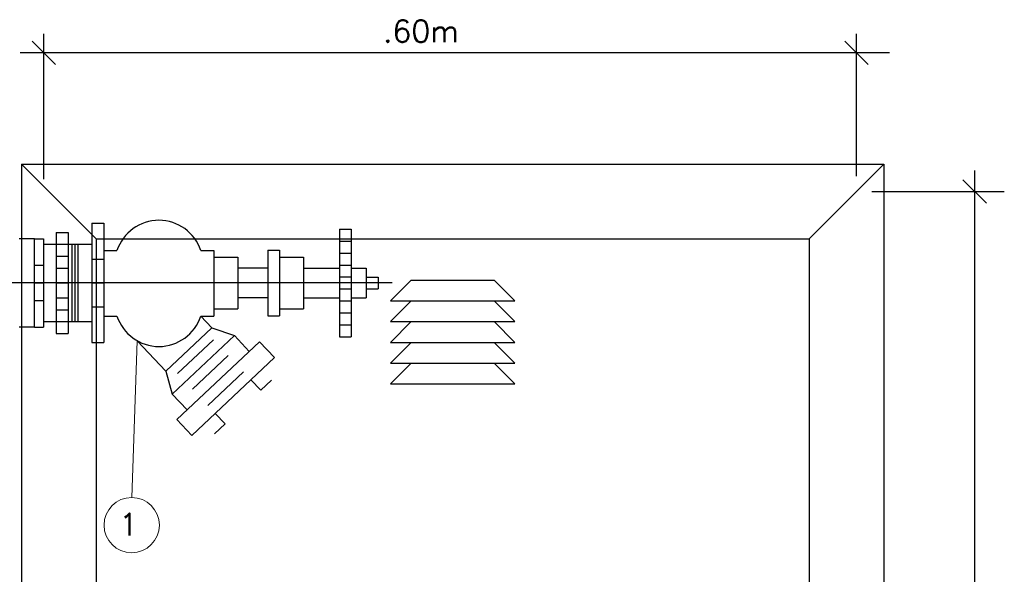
# Model space of a CAD drawing. Header units: inches. Extents: x -33917 to -601, y 26730 to 64098.
# Tile 24 of 80: x -28338 to -27870, y 42422 to 42685. Entities that reach past the tile are written whole.
import ezdxf
from ezdxf.enums import TextEntityAlignment as Align

# ---------------------------------------------------------------- set-up
doc = ezdxf.new("R2010")
doc.units = ezdxf.units.IN
doc.header["$LTSCALE"] = 0.8
doc.header["$MEASUREMENT"] = 0
doc.layers.add('3d', color=7, linetype='Continuous')
doc.layers.add('DI-Cotas', color=9, linetype='Continuous', lineweight=20)
doc.styles.add('ROMANS', font='romans__.ttf')

msp = doc.modelspace()

# ---------------------------------------------------------------- linework, layer by layer
at = {"layer": '3d', "color": 240}
for p, q in [((-28326.42, 42609.566), (-28326.42, 42678.581)), ((-27940.505, 42611.085), (-27940.505, 42678.581)), ((-28320.851, 42664.016), (-28331.988, 42675.153)), ((-27934.937, 42664.016), (-27946.073, 42675.153)), ((-27924.864, 42669.584), (-28337.57, 42669.584)), ((-28337.065, 42616.778), (-28337.065, 41935.226)), ((-28301.628, 42581.34), (-28337.065, 42616.778)), ((-28337.065, 42616.778), (-27927.565, 42616.778)), ((-27963.003, 42581.34), (-27927.565, 42616.778)), ((-27927.565, 42616.778), (-27927.565, 41935.226)), ((-27884.387, 41920.256), (-27884.387, 42613.796)), ((-27878.819, 42598.161), (-27889.956, 42609.298)), ((-27933.192, 42603.73), (-27870.34, 42603.73)), ((-28303.568, 42588.691), (-28303.568, 42531.991)), ((-28303.568, 42588.691), (-28297.898, 42588.691)), ((-28297.898, 42588.691), (-28297.898, 42531.991)), ((-28320.583, 42584.361), (-28314.913, 42584.361)), ((-28320.583, 42584.361), (-28320.583, 42536.32)), ((-28314.913, 42584.361), (-28314.913, 42536.32)), ((-28186.074, 42585.856), (-28180.404, 42585.856)), ((-28186.074, 42585.856), (-28186.074, 42534.826)), ((-28180.404, 42585.856), (-28180.404, 42534.826)), ((-28330.802, 42581.341), (-28338.152, 42581.341)), ((-28330.802, 42539.341), (-28330.802, 42581.341)), ((-28330.802, 42581.341), (-28326.602, 42581.341)), ((-28326.602, 42581.341), (-28326.602, 42539.341)), ((-28326.565, 42578.845), (-28320.583, 42578.845)), ((-28320.583, 42578.691), (-28314.913, 42578.691)), ((-28314.913, 42578.845), (-28303.568, 42578.845)), ((-28313.113, 42578.987), (-28313.113, 42542.132)), ((-28311.695, 42578.987), (-28311.695, 42542.132)), ((-28310.278, 42578.987), (-28310.278, 42542.132)), ((-28301.628, 42581.34), (-28301.628, 41970.664)), ((-28301.628, 42581.34), (-27963.003, 42581.34)), ((-28186.074, 42580.186), (-28180.404, 42580.186)), ((-27963.003, 42581.34), (-27963.003, 41970.664)), ((-28320.583, 42573.021), (-28314.913, 42573.021)), ((-28297.898, 42575.694), (-28291.664, 42575.694)), ((-28251.843, 42575.694), (-28245.609, 42575.694)), ((-28245.609, 42575.694), (-28245.609, 42544.594)), ((-28245.609, 42572.62), (-28234.269, 42572.62)), ((-28234.269, 42572.62), (-28234.269, 42548.061)), ((-28220.094, 42575.933), (-28214.424, 42575.933)), ((-28220.094, 42575.933), (-28220.094, 42544.748)), ((-28214.424, 42575.933), (-28214.424, 42544.748)), ((-28214.424, 42572.62), (-28203.084, 42572.62)), ((-28203.084, 42572.62), (-28203.084, 42548.061)), ((-28186.074, 42574.516), (-28180.404, 42574.516)), ((-28330.802, 42568.741), (-28326.602, 42568.741)), ((-28303.568, 42571.681), (-28297.898, 42571.681)), ((-28186.074, 42568.846), (-28180.404, 42568.846)), ((-28320.583, 42567.351), (-28314.913, 42567.351)), ((-28220.094, 42567.428), (-28234.269, 42567.428)), ((-28203.084, 42567.428), (-28186.074, 42567.428)), ((-28186.074, 42563.176), (-28180.404, 42563.176)), ((-28180.404, 42567.428), (-28173.319, 42567.428)), ((-28173.319, 42567.428), (-28173.319, 42553.253)), ((-28173.319, 42563.175), (-28167.649, 42563.175)), ((-28167.649, 42563.175), (-28167.649, 42557.505)), ((-28161.067, 42560.34), (-28364.912, 42560.34)), ((-28330.802, 42560.341), (-28326.602, 42560.341)), ((-28320.583, 42560.341), (-28314.913, 42560.341)), ((-28303.568, 42560.341), (-28297.898, 42560.341)), ((-28161.846, 42551.809), (-28152.003, 42561.653)), ((-28152.003, 42561.653), (-28112.628, 42561.653)), ((-28102.784, 42551.809), (-28112.628, 42561.653)), ((-28186.074, 42557.506), (-28180.404, 42557.506)), ((-28173.319, 42557.505), (-28167.649, 42557.505)), ((-28330.802, 42551.941), (-28326.602, 42551.941)), ((-28320.583, 42553.33), (-28314.913, 42553.33)), ((-28220.094, 42553.253), (-28234.269, 42553.253)), ((-28203.084, 42553.253), (-28186.074, 42553.253)), ((-28186.074, 42551.836), (-28180.404, 42551.836)), ((-28180.404, 42553.253), (-28173.319, 42553.253)), ((-28161.846, 42541.965), (-28152.003, 42551.809)), ((-28161.846, 42551.809), (-28102.784, 42551.809)), ((-28102.784, 42541.965), (-28112.628, 42551.809)), ((-28320.583, 42547.66), (-28314.913, 42547.66)), ((-28303.568, 42549.001), (-28297.898, 42549.001)), ((-28297.898, 42544.594), (-28291.664, 42544.594)), ((-28251.843, 42544.594), (-28246.597, 42539.018)), ((-28251.843, 42544.594), (-28245.609, 42544.594)), ((-28245.609, 42548.061), (-28234.269, 42548.061)), ((-28220.094, 42544.748), (-28214.424, 42544.748)), ((-28214.424, 42548.061), (-28203.084, 42548.061)), ((-28186.074, 42546.166), (-28180.404, 42546.166)), ((-28326.565, 42541.99), (-28320.583, 42541.99)), ((-28320.583, 42541.99), (-28314.913, 42541.99)), ((-28314.913, 42541.99), (-28303.568, 42541.99)), ((-28186.074, 42540.496), (-28180.404, 42540.496)), ((-28161.846, 42532.122), (-28152.003, 42541.965)), ((-28161.846, 42541.965), (-28102.784, 42541.965)), ((-28102.784, 42532.122), (-28112.628, 42541.965)), ((-28330.802, 42539.341), (-28338.152, 42539.341)), ((-28330.802, 42539.341), (-28326.602, 42539.341)), ((-28320.583, 42536.32), (-28314.913, 42536.32)), ((-28246.597, 42539.018), (-28268.469, 42518.418)), ((-28235.933, 42535.374), (-28265.481, 42507.552)), ((-28246.597, 42539.018), (-28235.933, 42535.374)), ((-28235.933, 42535.374), (-28228.845, 42527.84)), ((-28303.568, 42531.991), (-28297.898, 42531.991)), ((-28282.101, 42532.908), (-28268.469, 42518.418)), ((-28223.982, 42532.416), (-28263.256, 42495.443)), ((-28245.864, 42533.35), (-28262.856, 42517.342)), ((-28216.894, 42524.882), (-28223.982, 42532.416)), ((-28186.074, 42534.826), (-28180.404, 42534.826)), ((-28161.846, 42522.278), (-28152.003, 42532.122)), ((-28161.846, 42532.122), (-28102.784, 42532.122)), ((-28102.784, 42522.278), (-28112.628, 42532.122)), ((-28238.892, 42525.939), (-28255.883, 42509.931)), ((-28216.894, 42524.882), (-28256.168, 42487.91)), ((-28161.846, 42512.434), (-28152.003, 42522.278)), ((-28161.846, 42522.278), (-28102.784, 42522.278)), ((-28102.784, 42512.434), (-28112.628, 42522.278)), ((-28268.469, 42518.418), (-28265.481, 42507.552)), ((-28231.579, 42518.167), (-28248.571, 42502.159)), ((-28223.31, 42509.377), (-28228.035, 42514.4)), ((-28218.287, 42514.103), (-28223.31, 42509.377)), ((-28161.846, 42512.434), (-28102.784, 42512.434)), ((-28265.481, 42507.552), (-28258.393, 42500.019)), ((-28240.301, 42493.369), (-28245.027, 42498.392)), ((-28256.168, 42487.91), (-28263.256, 42495.443)), ((-28240.301, 42493.369), (-28245.324, 42488.644))]:
    msp.add_line(p, q, dxfattribs=at)
for centre, start, end in [((-28271.754, 42569.158), 18.17527, 161.82473), ((-28271.754, 42551.131), 198.17527, 341.82473)]:
    msp.add_arc(centre, 20.956, start, end, dxfattribs=at)
at = {"layer": 'DI-Cotas', "linetype": 'Continuous'}
msp.add_line((-28282.101, 42532.908), (-28284.676, 42458.466), dxfattribs=at)
msp.add_circle((-28284.676, 42445.341), 13.125, dxfattribs=at)

# ---------------------------------------------------------------- texts
at = {"layer": '3d', "color": 240, "style": 'ROMANS'}
msp.add_text('.60m', height=10.5, dxfattribs=at).set_placement((-28147.348, 42674.689), align=Align.CENTER)
at = {"layer": 'DI-Cotas', "linetype": 'Continuous', "style": 'ROMANS'}
msp.add_text('1', height=10.5, dxfattribs=at).set_placement((-28286.17, 42440.416), align=Align.CENTER)

doc.saveas('drawing.dxf')
